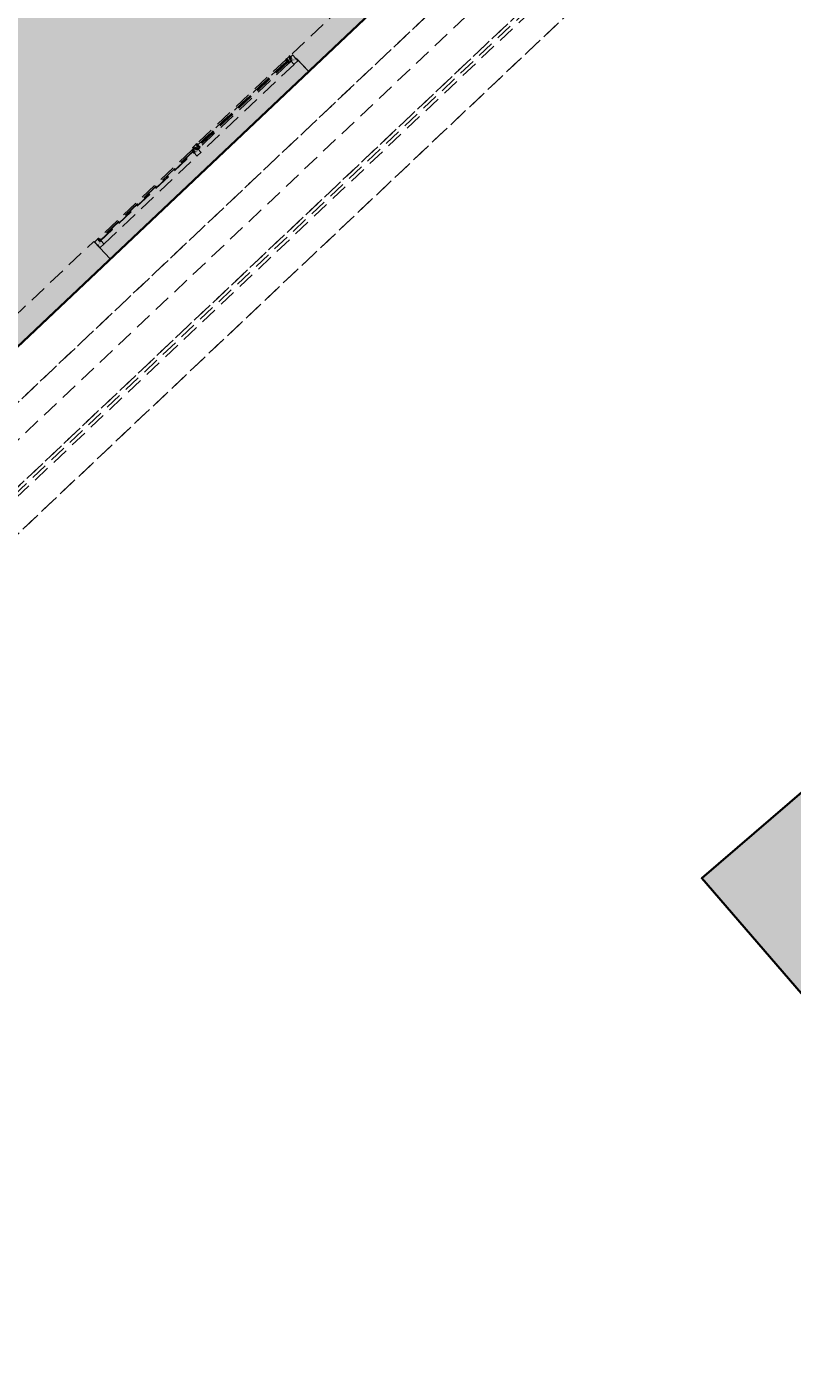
# Model space of a CAD drawing. Header units: metres. Extents: x 104098 to 104607, y 427853 to 428230.
# Tile 60 of 147: x 104289 to 104301, y 428111 to 428131. Entities that reach past the tile are written whole.
import ezdxf

# ---------------------------------------------------------------- set-up
doc = ezdxf.new("R2010")
doc.units = ezdxf.units.M
doc.linetypes.add('DASHED2', pattern=[0.375, 0.25, -0.125])
doc.layers.add('N-WE-OG-BEBOUWING-G_School', color=7, linetype='Continuous', lineweight=35)
doc.layers.add('N-WE-OG-BEBOUWING-G_VolkerWessels', color=7, linetype='Continuous', lineweight=35)
doc.layers.add('N-WE-VH-VERHARDING-AP_BEBOUWING', color=7, linetype='Continuous', true_color=0xcfcfcf)
doc.styles.add('1_020-25', font='arial.ttf', dxfattribs={"height": 100})

# ---------------------------------------------------------------- blocks, each defined once
blk = doc.blocks.new('school2')
at = {"color": 252, "linetype": 'DASHED2'}
for p, q in [((108000.078, 456597.926), (108003.578, 456597.926)), ((108003.578, 456597.926), (108003.578, 456597.576)), ((108003.578, 456597.796), (108003.578, 456597.576)), ((108003.583, 456597.848), (108003.583, 456597.907)), ((108003.583, 456597.799), (108003.583, 456597.835)), ((108003.583, 456597.799), (108003.583, 456597.799)), ((108003.583, 456597.799), (108003.583, 456597.799)), ((108003.583, 456597.799), (108003.583, 456597.799)), ((108003.583, 456597.799), (108003.583, 456597.799)), ((108003.583, 456597.799), (108003.583, 456597.799)), ((108003.583, 456597.799), (108003.583, 456597.799)), ((108003.593, 456597.846), (108003.584, 456597.846)), ((108003.584, 456597.836), (108003.593, 456597.836)), ((108003.586, 456597.91), (108003.642, 456597.91)), ((108003.66, 456597.796), (108003.586, 456597.796)), ((108003.593, 456597.836), (108003.593, 456597.846)), ((108003.645, 456597.888), (108003.645, 456597.907)), ((108003.645, 456597.907), (108003.645, 456597.902)), ((108003.645, 456597.902), (108003.645, 456597.898)), ((108003.645, 456597.898), (108003.645, 456597.873)), ((108003.659, 456597.888), (108003.645, 456597.888)), ((108003.645, 456597.862), (108003.645, 456597.86)), ((108003.645, 456597.86), (108003.662, 456597.86)), ((108003.648, 456597.91), (108003.657, 456597.91)), ((108005.552, 456597.888), (108003.649, 456597.888)), ((108003.649, 456597.888), (108003.649, 456597.864)), ((108005.552, 456597.884), (108003.649, 456597.884)), ((108003.649, 456597.884), (108003.649, 456597.869)), ((108003.649, 456597.869), (108003.656, 456597.869)), ((108003.649, 456597.864), (108003.649, 456597.86)), ((108003.658, 456597.864), (108003.649, 456597.864)), ((108003.649, 456597.864), (108005.552, 456597.864)), ((108003.649, 456597.86), (108003.658, 456597.86)), ((108003.656, 456597.869), (108003.656, 456597.884)), ((108003.656, 456597.884), (108003.656, 456597.869)), ((108003.656, 456597.869), (108005.545, 456597.869)), ((108003.658, 456597.86), (108003.658, 456597.864)), ((108003.663, 456597.892), (108003.659, 456597.892)), ((108003.659, 456597.892), (108003.659, 456597.888)), ((108003.66, 456597.908), (108003.663, 456597.892)), ((108005.54, 456597.91), (108003.661, 456597.91)), ((108003.662, 456597.86), (108003.663, 456597.859)), ((108003.663, 456597.859), (108003.663, 456597.799)), ((108003.663, 456597.796), (108005.538, 456597.796)), ((108005.541, 456597.908), (108005.538, 456597.892)), ((108005.538, 456597.892), (108005.542, 456597.892)), ((108005.539, 456597.86), (108005.538, 456597.859)), ((108005.538, 456597.859), (108005.538, 456597.799)), ((108005.538, 456597.799), (108005.538, 456597.799)), ((108005.538, 456597.799), (108005.538, 456597.799)), ((108005.538, 456597.799), (108005.538, 456597.799)), ((108005.538, 456597.799), (108005.538, 456597.799)), ((108005.538, 456597.799), (108005.538, 456597.799)), ((108005.538, 456597.799), (108005.538, 456597.799)), ((108005.556, 456597.86), (108005.539, 456597.86)), ((108005.541, 456597.796), (108005.615, 456597.796)), ((108005.542, 456597.892), (108005.542, 456597.888)), ((108005.542, 456597.888), (108005.556, 456597.888)), ((108005.543, 456597.86), (108005.543, 456597.864)), ((108005.543, 456597.864), (108005.552, 456597.864)), ((108005.552, 456597.86), (108005.543, 456597.86)), ((108005.553, 456597.91), (108005.544, 456597.91)), ((108005.545, 456597.869), (108005.545, 456597.884)), ((108005.545, 456597.884), (108005.545, 456597.869)), ((108005.545, 456597.869), (108005.552, 456597.869)), ((108005.552, 456597.864), (108005.552, 456597.888)), ((108005.552, 456597.888), (108005.552, 456597.884)), ((108005.552, 456597.864), (108005.552, 456597.86)), ((108005.556, 456597.888), (108005.556, 456597.907)), ((108005.556, 456597.907), (108005.556, 456597.873)), ((108005.556, 456597.862), (108005.556, 456597.86)), ((108005.582, 456597.91), (108005.559, 456597.91)), ((108005.578, 456597.926), (108005.578, 456597.912)), ((108005.579, 456597.91), (108005.596, 456597.91)), ((108005.64, 456597.929), (108005.581, 456597.929)), ((108005.584, 456597.882), (108005.584, 456597.908)), ((108005.601, 456597.882), (108005.584, 456597.882)), ((108005.596, 456597.91), (108005.596, 456597.909)), ((108005.596, 456597.909), (108005.598, 456597.909)), ((108005.596, 456597.893), (108005.596, 456597.909)), ((108005.596, 456597.909), (108005.598, 456597.909)), ((108005.598, 456597.893), (108005.596, 456597.893)), ((108005.598, 456597.893), (108005.596, 456597.893)), ((108005.596, 456597.893), (108005.596, 456597.889)), ((108005.597, 456597.887), (108005.616, 456597.887)), ((108005.597, 456597.864), (108005.602, 456597.866)), ((108005.597, 456597.86), (108005.597, 456597.864)), ((108005.616, 456597.86), (108005.597, 456597.86)), ((108005.598, 456597.909), (108005.598, 456597.906)), ((108005.598, 456597.909), (108005.598, 456597.907)), ((108005.598, 456597.907), (108005.608, 456597.907)), ((108005.598, 456597.906), (108005.601, 456597.906)), ((108005.601, 456597.896), (108005.598, 456597.896)), ((108005.598, 456597.896), (108005.598, 456597.893)), ((108005.608, 456597.895), (108005.598, 456597.895)), ((108005.598, 456597.895), (108005.598, 456597.893)), ((108005.616, 456597.887), (108005.598, 456597.887)), ((108005.598, 456597.887), (108005.598, 456597.887)), ((108005.598, 456597.887), (108005.598, 456597.887)), ((108005.598, 456597.887), (108005.598, 456597.887)), ((108005.598, 456597.887), (108005.598, 456597.887)), ((108005.598, 456597.887), (108005.598, 456597.887)), ((108005.598, 456597.887), (108005.598, 456597.887)), ((108005.598, 456597.887), (108005.598, 456597.887)), ((108005.598, 456597.887), (108005.598, 456597.887)), ((108005.598, 456597.887), (108005.598, 456597.887)), ((108005.598, 456597.887), (108005.598, 456597.886)), ((108005.598, 456597.886), (108005.598, 456597.886)), ((108005.598, 456597.886), (108005.598, 456597.886)), ((108005.598, 456597.886), (108005.598, 456597.886)), ((108005.598, 456597.886), (108005.598, 456597.886)), ((108005.598, 456597.886), (108005.598, 456597.886)), ((108005.598, 456597.886), (108005.598, 456597.885)), ((108005.598, 456597.885), (108005.598, 456597.885)), ((108005.598, 456597.885), (108005.6, 456597.885)), ((108005.6, 456597.885), (108005.598, 456597.883)), ((108005.598, 456597.883), (108005.598, 456597.883)), ((108005.598, 456597.883), (108005.598, 456597.883)), ((108005.598, 456597.883), (108005.598, 456597.883)), ((108005.598, 456597.883), (108005.598, 456597.883)), ((108005.598, 456597.883), (108005.598, 456597.883)), ((108005.598, 456597.883), (108005.598, 456597.883)), ((108005.598, 456597.883), (108005.598, 456597.882)), ((108005.598, 456597.882), (108005.598, 456597.882)), ((108005.598, 456597.882), (108005.598, 456597.882)), ((108005.598, 456597.882), (108005.598, 456597.882)), ((108005.598, 456597.882), (108005.598, 456597.882)), ((108005.598, 456597.882), (108005.598, 456597.882)), ((108005.598, 456597.882), (108005.598, 456597.882)), ((108005.598, 456597.882), (108005.598, 456597.882)), ((108005.598, 456597.882), (108005.598, 456597.882)), ((108005.598, 456597.882), (108005.598, 456597.882)), ((108005.598, 456597.882), (108005.601, 456597.882)), ((108005.601, 456597.885), (108005.599, 456597.886)), ((108005.599, 456597.886), (108005.599, 456597.886)), ((108005.599, 456597.886), (108005.602, 456597.886)), ((108005.599, 456597.883), (108005.601, 456597.884)), ((108005.6, 456597.883), (108005.599, 456597.883)), ((108005.599, 456597.883), (108005.599, 456597.883)), ((108005.6, 456597.885), (108005.6, 456597.885)), ((108005.601, 456597.884), (108005.6, 456597.884)), ((108005.6, 456597.884), (108005.6, 456597.884)), ((108005.6, 456597.884), (108005.6, 456597.883)), ((108005.601, 456597.883), (108005.6, 456597.883)), ((108005.6, 456597.883), (108005.6, 456597.883)), ((108005.6, 456597.883), (108005.601, 456597.883)), ((108005.6, 456597.883), (108005.6, 456597.883)), ((108005.601, 456597.906), (108005.601, 456597.896)), ((108005.601, 456597.884), (108005.601, 456597.885)), ((108005.601, 456597.885), (108005.601, 456597.885)), ((108005.601, 456597.885), (108005.601, 456597.885)), ((108005.602, 456597.883), (108005.601, 456597.884)), ((108005.601, 456597.882), (108005.601, 456597.883)), ((108005.601, 456597.883), (108005.601, 456597.883)), ((108005.601, 456597.883), (108005.601, 456597.883)), ((108005.601, 456597.883), (108005.601, 456597.883)), ((108005.601, 456597.883), (108005.601, 456597.883)), ((108005.601, 456597.883), (108005.601, 456597.883)), ((108005.601, 456597.883), (108005.601, 456597.883)), ((108005.601, 456597.883), (108005.601, 456597.883)), ((108005.601, 456597.883), (108005.601, 456597.883)), ((108005.601, 456597.883), (108005.601, 456597.883)), ((108005.601, 456597.883), (108005.602, 456597.883)), ((108005.601, 456597.882), (108005.601, 456597.882)), ((108005.601, 456597.882), (108005.601, 456597.882)), ((108005.601, 456597.882), (108005.601, 456597.882)), ((108005.601, 456597.882), (108005.601, 456597.882)), ((108005.601, 456597.882), (108005.601, 456597.882)), ((108005.601, 456597.882), (108005.601, 456597.882)), ((108005.601, 456597.882), (108005.601, 456597.882)), ((108005.601, 456597.882), (108005.601, 456597.882)), ((108005.601, 456597.882), (108005.601, 456597.882)), ((108005.602, 456597.886), (108005.602, 456597.884)), ((108005.602, 456597.884), (108005.602, 456597.884)), ((108005.602, 456597.884), (108005.602, 456597.884)), ((108005.602, 456597.884), (108005.602, 456597.884)), ((108005.602, 456597.884), (108005.602, 456597.884)), ((108005.602, 456597.884), (108005.602, 456597.883)), ((108005.602, 456597.883), (108005.605, 456597.882)), ((108005.605, 456597.883), (108005.602, 456597.883)), ((108005.602, 456597.883), (108005.602, 456597.883)), ((108005.602, 456597.883), (108005.602, 456597.883)), ((108005.602, 456597.883), (108005.603, 456597.883)), ((108005.603, 456597.884), (108005.603, 456597.886)), ((108005.603, 456597.886), (108005.605, 456597.886)), ((108005.605, 456597.885), (108005.603, 456597.884)), ((108005.603, 456597.884), (108005.603, 456597.884)), ((108005.603, 456597.884), (108005.603, 456597.884)), ((108005.603, 456597.884), (108005.603, 456597.884)), ((108005.603, 456597.884), (108005.603, 456597.884)), ((108005.603, 456597.884), (108005.603, 456597.884)), ((108005.603, 456597.884), (108005.603, 456597.884)), ((108005.603, 456597.884), (108005.603, 456597.884)), ((108005.603, 456597.884), (108005.603, 456597.884)), ((108005.603, 456597.884), (108005.603, 456597.884)), ((108005.603, 456597.884), (108005.603, 456597.884)), ((108005.603, 456597.883), (108005.605, 456597.884)), ((108005.603, 456597.883), (108005.603, 456597.883)), ((108005.603, 456597.883), (108005.603, 456597.883)), ((108005.603, 456597.867), (108005.603, 456597.881)), ((108005.605, 456597.886), (108005.605, 456597.885)), ((108005.605, 456597.884), (108005.606, 456597.883)), ((108005.606, 456597.883), (108005.605, 456597.883)), ((108005.605, 456597.882), (108005.607, 456597.882)), ((108005.611, 456597.886), (108005.606, 456597.885)), ((108005.606, 456597.885), (108005.606, 456597.886)), ((108005.606, 456597.886), (108005.611, 456597.886)), ((108005.607, 456597.883), (108005.606, 456597.884)), ((108005.606, 456597.884), (108005.607, 456597.884)), ((108005.607, 456597.884), (108005.607, 456597.881)), ((108005.607, 456597.882), (108005.607, 456597.883)), ((108005.607, 456597.882), (108005.607, 456597.882)), ((108005.607, 456597.881), (108005.607, 456597.881)), ((108005.607, 456597.881), (108005.607, 456597.881)), ((108005.607, 456597.881), (108005.607, 456597.881)), ((108005.607, 456597.881), (108005.607, 456597.881)), ((108005.607, 456597.881), (108005.607, 456597.881)), ((108005.607, 456597.881), (108005.607, 456597.881)), ((108005.607, 456597.881), (108005.607, 456597.881)), ((108005.607, 456597.881), (108005.607, 456597.88)), ((108005.607, 456597.88), (108005.607, 456597.88)), ((108005.607, 456597.88), (108005.608, 456597.88)), ((108005.608, 456597.907), (108005.608, 456597.895)), ((108005.608, 456597.884), (108005.612, 456597.885)), ((108005.608, 456597.881), (108005.608, 456597.884)), ((108005.616, 456597.882), (108005.608, 456597.882)), ((108005.608, 456597.882), (108005.608, 456597.878)), ((108005.608, 456597.88), (108005.608, 456597.881)), ((108005.608, 456597.881), (108005.608, 456597.881)), ((108005.608, 456597.881), (108005.608, 456597.881)), ((108005.608, 456597.881), (108005.608, 456597.881)), ((108005.608, 456597.881), (108005.608, 456597.881)), ((108005.608, 456597.881), (108005.608, 456597.881)), ((108005.608, 456597.881), (108005.608, 456597.881)), ((108005.608, 456597.881), (108005.608, 456597.881)), ((108005.608, 456597.88), (108005.608, 456597.88)), ((108005.608, 456597.869), (108005.608, 456597.863)), ((108005.609, 456597.877), (108005.613, 456597.876)), ((108005.613, 456597.871), (108005.609, 456597.87)), ((108005.61, 456597.861), (108005.653, 456597.861)), ((108005.611, 456597.886), (108005.611, 456597.886)), ((108005.612, 456597.883), (108005.611, 456597.882)), ((108005.611, 456597.882), (108005.611, 456597.882)), ((108005.611, 456597.882), (108005.612, 456597.882)), ((108005.612, 456597.886), (108005.615, 456597.886)), ((108005.612, 456597.885), (108005.612, 456597.886)), ((108005.612, 456597.886), (108005.612, 456597.886)), ((108005.612, 456597.886), (108005.612, 456597.886)), ((108005.612, 456597.886), (108005.612, 456597.886)), ((108005.612, 456597.885), (108005.612, 456597.885)), ((108005.612, 456597.885), (108005.612, 456597.885)), ((108005.612, 456597.885), (108005.612, 456597.885)), ((108005.612, 456597.885), (108005.612, 456597.885)), ((108005.612, 456597.885), (108005.612, 456597.885)), ((108005.613, 456597.883), (108005.612, 456597.883)), ((108005.612, 456597.883), (108005.612, 456597.883)), ((108005.612, 456597.882), (108005.613, 456597.882)), ((108005.614, 456597.883), (108005.613, 456597.883)), ((108005.613, 456597.882), (108005.614, 456597.883)), ((108005.613, 456597.876), (108005.613, 456597.871)), ((108005.615, 456597.886), (108005.614, 456597.883)), ((108005.614, 456597.883), (108005.616, 456597.886)), ((108005.616, 456597.886), (108005.616, 456597.887)), ((108005.616, 456597.887), (108005.616, 456597.887)), ((108005.616, 456597.887), (108005.616, 456597.887)), ((108005.616, 456597.887), (108005.616, 456597.887)), ((108005.616, 456597.887), (108005.616, 456597.887)), ((108005.616, 456597.887), (108005.616, 456597.887)), ((108005.616, 456597.887), (108005.616, 456597.887)), ((108005.616, 456597.887), (108005.616, 456597.887)), ((108005.616, 456597.887), (108005.616, 456597.887)), ((108005.616, 456597.887), (108005.616, 456597.887)), ((108005.616, 456597.887), (108005.616, 456597.882)), ((108005.618, 456597.799), (108005.618, 456597.859)), ((108007.493, 456597.796), (108005.618, 456597.796)), ((108005.643, 456597.907), (108005.643, 456597.926)), ((108005.643, 456597.921), (108005.643, 456597.926)), ((108005.643, 456597.917), (108005.643, 456597.921)), ((108005.643, 456597.921), (108005.643, 456597.921)), ((108005.643, 456597.892), (108005.643, 456597.917)), ((108005.643, 456597.917), (108005.643, 456597.917)), ((108005.657, 456597.907), (108005.643, 456597.907)), ((108005.643, 456597.879), (108005.643, 456597.881)), ((108005.66, 456597.879), (108005.643, 456597.879)), ((108005.646, 456597.929), (108005.655, 456597.929)), ((108005.647, 456597.907), (108007.464, 456597.907)), ((108005.647, 456597.883), (108005.647, 456597.907)), ((108007.464, 456597.903), (108005.647, 456597.903)), ((108007.464, 456597.888), (108005.647, 456597.888)), ((108005.647, 456597.883), (108005.647, 456597.879)), ((108005.656, 456597.883), (108005.647, 456597.883)), ((108007.464, 456597.883), (108005.647, 456597.883)), ((108005.647, 456597.879), (108005.656, 456597.879)), ((108005.654, 456597.903), (108005.654, 456597.888)), ((108005.656, 456597.879), (108005.656, 456597.883)), ((108005.656, 456597.863), (108005.661, 456597.878)), ((108005.661, 456597.911), (108005.657, 456597.911)), ((108005.657, 456597.911), (108005.657, 456597.907)), ((108007.454, 456597.861), (108005.657, 456597.861)), ((108005.658, 456597.927), (108005.661, 456597.911)), ((108007.452, 456597.929), (108005.659, 456597.929)), ((108005.661, 456597.878), (108005.66, 456597.879)), ((108007.453, 456597.927), (108007.45, 456597.911)), ((108007.45, 456597.911), (108007.454, 456597.911)), ((108007.45, 456597.878), (108007.451, 456597.879)), ((108007.455, 456597.863), (108007.45, 456597.878)), ((108007.451, 456597.879), (108007.468, 456597.879)), ((108007.454, 456597.911), (108007.454, 456597.907)), ((108007.454, 456597.907), (108007.468, 456597.907)), ((108007.455, 456597.879), (108007.455, 456597.883)), ((108007.455, 456597.883), (108007.464, 456597.883)), ((108007.464, 456597.879), (108007.455, 456597.879)), ((108007.456, 456597.929), (108007.456, 456597.929)), ((108007.465, 456597.929), (108007.456, 456597.929)), ((108007.457, 456597.903), (108007.457, 456597.888)), ((108007.501, 456597.861), (108007.458, 456597.861)), ((108007.464, 456597.907), (108007.464, 456597.883)), ((108007.464, 456597.883), (108007.464, 456597.879)), ((108007.468, 456597.907), (108007.468, 456597.926)), ((108007.468, 456597.921), (108007.468, 456597.926)), ((108007.468, 456597.917), (108007.468, 456597.921)), ((108007.468, 456597.921), (108007.468, 456597.921)), ((108007.468, 456597.892), (108007.468, 456597.917)), ((108007.468, 456597.917), (108007.468, 456597.917)), ((108007.468, 456597.879), (108007.468, 456597.881)), ((108007.471, 456597.929), (108007.53, 456597.929)), ((108007.493, 456597.799), (108007.493, 456597.859)), ((108007.513, 456597.887), (108007.494, 456597.887)), ((108007.494, 456597.887), (108007.494, 456597.882)), ((108007.494, 456597.882), (108007.503, 456597.882)), ((108007.494, 456597.86), (108007.514, 456597.86)), ((108007.495, 456597.886), (108007.495, 456597.887)), ((108007.495, 456597.887), (108007.495, 456597.887)), ((108007.495, 456597.887), (108007.495, 456597.887)), ((108007.495, 456597.887), (108007.495, 456597.887)), ((108007.495, 456597.887), (108007.495, 456597.887)), ((108007.495, 456597.887), (108007.495, 456597.887)), ((108007.495, 456597.887), (108007.495, 456597.887)), ((108007.495, 456597.887), (108007.495, 456597.887)), ((108007.495, 456597.887), (108007.495, 456597.887)), ((108007.495, 456597.887), (108007.495, 456597.887)), ((108007.495, 456597.887), (108007.513, 456597.887)), ((108007.497, 456597.883), (108007.495, 456597.886)), ((108007.499, 456597.886), (108007.496, 456597.886)), ((108007.496, 456597.886), (108007.497, 456597.883)), ((108007.57, 456597.796), (108007.496, 456597.796)), ((108007.497, 456597.883), (108007.498, 456597.883)), ((108007.498, 456597.882), (108007.497, 456597.883)), ((108007.498, 456597.883), (108007.499, 456597.883)), ((108007.499, 456597.882), (108007.498, 456597.882)), ((108007.502, 456597.877), (108007.498, 456597.876)), ((108007.498, 456597.876), (108007.498, 456597.871)), ((108007.498, 456597.871), (108007.502, 456597.87)), ((108007.499, 456597.885), (108007.499, 456597.886)), ((108007.499, 456597.886), (108007.499, 456597.886)), ((108007.499, 456597.886), (108007.499, 456597.886)), ((108007.499, 456597.886), (108007.499, 456597.886)), ((108007.503, 456597.884), (108007.499, 456597.885)), ((108007.499, 456597.885), (108007.499, 456597.885)), ((108007.499, 456597.885), (108007.499, 456597.885)), ((108007.499, 456597.885), (108007.499, 456597.885)), ((108007.499, 456597.885), (108007.499, 456597.885)), ((108007.499, 456597.885), (108007.499, 456597.885)), ((108007.499, 456597.883), (108007.499, 456597.883)), ((108007.499, 456597.883), (108007.5, 456597.882)), ((108007.5, 456597.882), (108007.499, 456597.882)), ((108007.5, 456597.886), (108007.5, 456597.886)), ((108007.5, 456597.886), (108007.505, 456597.885)), ((108007.505, 456597.886), (108007.5, 456597.886)), ((108007.5, 456597.882), (108007.5, 456597.882)), ((108007.512, 456597.907), (108007.503, 456597.907)), ((108007.503, 456597.907), (108007.503, 456597.895)), ((108007.503, 456597.895), (108007.512, 456597.895)), ((108007.503, 456597.881), (108007.503, 456597.884)), ((108007.503, 456597.882), (108007.503, 456597.878)), ((108007.503, 456597.88), (108007.503, 456597.881)), ((108007.503, 456597.881), (108007.503, 456597.881)), ((108007.503, 456597.881), (108007.503, 456597.881)), ((108007.503, 456597.881), (108007.503, 456597.881)), ((108007.503, 456597.881), (108007.503, 456597.881)), ((108007.503, 456597.881), (108007.503, 456597.881)), ((108007.503, 456597.881), (108007.503, 456597.881)), ((108007.503, 456597.881), (108007.503, 456597.881)), ((108007.504, 456597.88), (108007.503, 456597.88)), ((108007.503, 456597.88), (108007.503, 456597.88)), ((108007.503, 456597.88), (108007.503, 456597.88)), ((108007.503, 456597.869), (108007.503, 456597.863)), ((108007.504, 456597.883), (108007.505, 456597.884)), ((108007.505, 456597.884), (108007.504, 456597.884)), ((108007.504, 456597.884), (108007.504, 456597.881)), ((108007.504, 456597.882), (108007.504, 456597.883)), ((108007.506, 456597.882), (108007.504, 456597.882)), ((108007.504, 456597.882), (108007.504, 456597.882)), ((108007.504, 456597.881), (108007.504, 456597.881)), ((108007.504, 456597.881), (108007.504, 456597.881)), ((108007.504, 456597.881), (108007.504, 456597.881)), ((108007.504, 456597.881), (108007.504, 456597.881)), ((108007.504, 456597.881), (108007.504, 456597.881)), ((108007.504, 456597.881), (108007.504, 456597.881)), ((108007.504, 456597.881), (108007.504, 456597.881)), ((108007.504, 456597.881), (108007.504, 456597.88)), ((108007.505, 456597.885), (108007.505, 456597.886)), ((108007.506, 456597.884), (108007.505, 456597.883)), ((108007.505, 456597.883), (108007.506, 456597.883)), ((108007.506, 456597.886), (108007.506, 456597.885)), ((108007.508, 456597.886), (108007.506, 456597.886)), ((108007.506, 456597.885), (108007.508, 456597.884)), ((108007.508, 456597.883), (108007.506, 456597.884)), ((108007.509, 456597.883), (108007.506, 456597.882)), ((108007.506, 456597.883), (108007.509, 456597.883)), ((108007.508, 456597.884), (108007.508, 456597.886)), ((108007.508, 456597.884), (108007.508, 456597.884)), ((108007.508, 456597.884), (108007.508, 456597.884)), ((108007.508, 456597.884), (108007.508, 456597.884)), ((108007.508, 456597.884), (108007.508, 456597.884)), ((108007.508, 456597.884), (108007.508, 456597.884)), ((108007.508, 456597.884), (108007.508, 456597.884)), ((108007.508, 456597.884), (108007.508, 456597.884)), ((108007.508, 456597.884), (108007.508, 456597.884)), ((108007.508, 456597.884), (108007.508, 456597.884)), ((108007.508, 456597.884), (108007.508, 456597.884)), ((108007.509, 456597.883), (108007.508, 456597.883)), ((108007.508, 456597.883), (108007.508, 456597.883)), ((108007.508, 456597.883), (108007.508, 456597.883)), ((108007.508, 456597.883), (108007.508, 456597.883)), ((108007.508, 456597.867), (108007.508, 456597.881)), ((108007.512, 456597.906), (108007.509, 456597.906)), ((108007.509, 456597.906), (108007.509, 456597.896)), ((108007.509, 456597.896), (108007.512, 456597.896)), ((108007.512, 456597.886), (108007.509, 456597.886)), ((108007.509, 456597.886), (108007.509, 456597.884)), ((108007.509, 456597.883), (108007.51, 456597.884)), ((108007.509, 456597.884), (108007.509, 456597.884)), ((108007.509, 456597.884), (108007.509, 456597.884)), ((108007.509, 456597.884), (108007.509, 456597.884)), ((108007.509, 456597.884), (108007.509, 456597.884)), ((108007.509, 456597.884), (108007.509, 456597.883)), ((108007.51, 456597.883), (108007.509, 456597.883)), ((108007.509, 456597.883), (108007.509, 456597.883)), ((108007.509, 456597.882), (108007.527, 456597.882)), ((108007.514, 456597.864), (108007.509, 456597.866)), ((108007.51, 456597.885), (108007.512, 456597.886)), ((108007.51, 456597.884), (108007.51, 456597.885)), ((108007.51, 456597.885), (108007.51, 456597.885)), ((108007.51, 456597.885), (108007.51, 456597.885)), ((108007.51, 456597.884), (108007.51, 456597.884)), ((108007.51, 456597.884), (108007.511, 456597.884)), ((108007.512, 456597.883), (108007.51, 456597.884)), ((108007.51, 456597.882), (108007.51, 456597.883)), ((108007.51, 456597.883), (108007.51, 456597.883)), ((108007.51, 456597.883), (108007.51, 456597.883)), ((108007.51, 456597.883), (108007.51, 456597.883)), ((108007.51, 456597.883), (108007.51, 456597.883)), ((108007.51, 456597.883), (108007.51, 456597.883)), ((108007.51, 456597.883), (108007.51, 456597.883)), ((108007.51, 456597.883), (108007.51, 456597.883)), ((108007.51, 456597.883), (108007.51, 456597.883)), ((108007.51, 456597.883), (108007.51, 456597.883)), ((108007.51, 456597.883), (108007.511, 456597.883)), ((108007.511, 456597.883), (108007.51, 456597.883)), ((108007.513, 456597.882), (108007.51, 456597.882)), ((108007.51, 456597.882), (108007.51, 456597.882)), ((108007.51, 456597.882), (108007.51, 456597.882)), ((108007.51, 456597.882), (108007.51, 456597.882)), ((108007.51, 456597.882), (108007.51, 456597.882)), ((108007.51, 456597.882), (108007.51, 456597.882)), ((108007.51, 456597.882), (108007.51, 456597.882)), ((108007.51, 456597.882), (108007.51, 456597.882)), ((108007.51, 456597.882), (108007.51, 456597.882)), ((108007.51, 456597.882), (108007.51, 456597.882)), ((108007.513, 456597.885), (108007.511, 456597.885)), ((108007.511, 456597.885), (108007.511, 456597.885)), ((108007.511, 456597.885), (108007.513, 456597.883)), ((108007.511, 456597.884), (108007.511, 456597.883)), ((108007.511, 456597.883), (108007.511, 456597.883)), ((108007.511, 456597.883), (108007.511, 456597.883)), ((108007.511, 456597.883), (108007.512, 456597.883)), ((108007.514, 456597.909), (108007.512, 456597.909)), ((108007.512, 456597.909), (108007.512, 456597.906)), ((108007.515, 456597.909), (108007.512, 456597.909)), ((108007.512, 456597.909), (108007.512, 456597.907)), ((108007.512, 456597.896), (108007.512, 456597.893)), ((108007.512, 456597.895), (108007.512, 456597.893)), ((108007.512, 456597.893), (108007.514, 456597.893)), ((108007.512, 456597.893), (108007.515, 456597.893)), ((108007.512, 456597.886), (108007.512, 456597.886)), ((108007.512, 456597.883), (108007.512, 456597.883)), ((108007.513, 456597.887), (108007.513, 456597.887)), ((108007.513, 456597.887), (108007.513, 456597.887)), ((108007.513, 456597.887), (108007.513, 456597.887)), ((108007.513, 456597.887), (108007.513, 456597.887)), ((108007.513, 456597.887), (108007.513, 456597.887)), ((108007.513, 456597.887), (108007.513, 456597.887)), ((108007.513, 456597.887), (108007.513, 456597.887)), ((108007.513, 456597.887), (108007.513, 456597.887)), ((108007.513, 456597.887), (108007.513, 456597.887)), ((108007.513, 456597.887), (108007.513, 456597.886)), ((108007.513, 456597.886), (108007.513, 456597.886)), ((108007.513, 456597.886), (108007.513, 456597.886)), ((108007.513, 456597.886), (108007.513, 456597.886)), ((108007.513, 456597.886), (108007.513, 456597.886)), ((108007.513, 456597.886), (108007.513, 456597.886)), ((108007.513, 456597.886), (108007.513, 456597.885)), ((108007.513, 456597.885), (108007.513, 456597.885)), ((108007.513, 456597.883), (108007.513, 456597.883)), ((108007.513, 456597.883), (108007.513, 456597.883)), ((108007.513, 456597.883), (108007.513, 456597.883)), ((108007.513, 456597.883), (108007.513, 456597.883)), ((108007.513, 456597.883), (108007.513, 456597.883)), ((108007.513, 456597.883), (108007.513, 456597.883)), ((108007.513, 456597.883), (108007.513, 456597.882)), ((108007.513, 456597.882), (108007.513, 456597.882)), ((108007.513, 456597.882), (108007.513, 456597.882)), ((108007.513, 456597.882), (108007.513, 456597.882)), ((108007.513, 456597.882), (108007.513, 456597.882)), ((108007.513, 456597.882), (108007.513, 456597.882)), ((108007.513, 456597.882), (108007.513, 456597.882)), ((108007.513, 456597.882), (108007.513, 456597.882)), ((108007.513, 456597.882), (108007.513, 456597.882)), ((108007.513, 456597.882), (108007.513, 456597.882)), ((108007.514, 456597.893), (108007.514, 456597.909)), ((108007.514, 456597.86), (108007.514, 456597.864)), ((108007.531, 456597.91), (108007.515, 456597.91)), ((108007.515, 456597.91), (108007.515, 456597.909)), ((108007.515, 456597.893), (108007.515, 456597.889)), ((108007.527, 456597.882), (108007.527, 456597.908)), ((108007.529, 456597.91), (108007.57, 456597.91)), ((108007.533, 456597.926), (108007.533, 456597.912)), ((108007.571, 456597.846), (108007.563, 456597.846)), ((108007.563, 456597.846), (108007.563, 456597.836)), ((108007.563, 456597.836), (108007.571, 456597.836)), ((108007.573, 456597.907), (108007.573, 456597.848)), ((108007.573, 456597.835), (108007.573, 456597.799)), ((108007.573, 456597.799), (108007.573, 456597.799)), ((108007.573, 456597.799), (108007.573, 456597.799)), ((108007.573, 456597.799), (108007.573, 456597.799)), ((108007.573, 456597.799), (108007.573, 456597.799)), ((108007.573, 456597.799), (108007.573, 456597.799)), ((108007.573, 456597.799), (108007.573, 456597.799)), ((108007.578, 456597.926), (108009.328, 456597.926)), ((108007.578, 456597.576), (108007.578, 456597.926)), ((108007.578, 456597.576), (108007.578, 456597.796)), ((107986.478, 456597.576), (108009.678, 456597.576)), ((107986.478, 456597.576), (108009.678, 456597.576)), ((108009.678, 456597.576), (107986.478, 456597.576)), ((107986.978, 456597.576), (108011.678, 456597.576)), ((108003.578, 456597.576), (108000.078, 456597.576)), ((108003.578, 456597.576), (108007.578, 456597.576)), ((108009.678, 456597.576), (108007.578, 456597.576)), ((107986.978, 456596.976), (108011.678, 456596.976)), ((108011.678, 456596.976), (107986.978, 456596.976)), ((108011.678, 456596.576), (107977.678, 456596.576)), ((108011.678, 456596.026), (107986.928, 456596.026)), ((108011.678, 456596.076), (107986.978, 456596.076)), ((107986.978, 456596.076), (108011.678, 456596.076)), ((108011.678, 456595.976), (107986.878, 456595.976)), ((108011.678, 456595.976), (107986.878, 456595.976)), ((108015.178, 456595.576), (107949.162, 456595.576)), ((107986.478, 456595.576), (108011.678, 456595.576))]:
    blk.add_line(p, q, dxfattribs=at)
for centre, radius, start, end in [((108003.586, 456597.907), 0.003, 90, 180), ((108003.584, 456597.848), 0.0015, 180, 270), ((108003.584, 456597.835), 0.0015, 90, 180), ((108003.586, 456597.799), 0.003, 180, 270), ((108003.645, 456597.868), 0.00515, 90, 270), ((108003.642, 456597.907), 0.003, 0, 90), ((108003.648, 456597.907), 0.003, 90, 180), ((108003.657, 456597.907), 0.003, 14.8758, 90), ((108003.66, 456597.799), 0.003, 270, 0), ((108003.673, 456597.898), 0.0113, 209.9769, 238.4896), ((108003.669, 456597.858), 0.00647, 116.0839, 176.4788), ((108005.528, 456597.898), 0.0113, 301.5104, 330.0231), ((108005.532, 456597.858), 0.00647, 3.5212, 63.9161), ((108005.541, 456597.799), 0.003, 180, 270), ((108005.544, 456597.907), 0.003, 90, 165.1242), ((108005.553, 456597.907), 0.003, 0, 90), ((108005.559, 456597.907), 0.003, 90, 180), ((108005.556, 456597.868), 0.00515, 270, 90), ((108005.581, 456597.926), 0.003, 90, 180), ((108005.579, 456597.912), 0.0015, 180, 270), ((108005.582, 456597.908), 0.002, 0, 90), ((108005.597, 456597.889), 0.0015, 180, 270), ((108005.601, 456597.881), 0.0015, 0, 90), ((108005.602, 456597.867), 0.001, 285, 0), ((108005.609, 456597.878), 0.001, 180, 255), ((108005.609, 456597.869), 0.001, 105, 180), ((108005.61, 456597.863), 0.002, 180, 270), ((108005.615, 456597.799), 0.003, 270, 0), ((108005.616, 456597.859), 0.0015, 0, 90), ((108005.643, 456597.886), 0.00515, 90, 270), ((108005.64, 456597.926), 0.003, 0, 90), ((108005.646, 456597.926), 0.003, 90, 180), ((108005.653, 456597.864), 0.003, 270, 340), ((108005.655, 456597.926), 0.003, 14.8758, 90), ((108005.671, 456597.917), 0.0113, 209.9769, 238.4896), ((108005.675, 456597.872), 0.0157, 135.1442, 158.9482), ((108007.44, 456597.917), 0.0113, 301.5104, 330.0231), ((108007.436, 456597.872), 0.0157, 21.0518, 44.8558), ((108007.456, 456597.926), 0.003, 90, 165.1242), ((108007.458, 456597.864), 0.003, 200, 270), ((108007.465, 456597.926), 0.003, 0, 90), ((108007.471, 456597.926), 0.003, 90, 180), ((108007.468, 456597.886), 0.00515, 270, 90), ((108007.494, 456597.859), 0.0015, 90, 180), ((108007.496, 456597.799), 0.003, 180, 270), ((108007.501, 456597.863), 0.002, 270, 0), ((108007.502, 456597.878), 0.001, 285, 0), ((108007.502, 456597.869), 0.001, 0, 75), ((108007.509, 456597.881), 0.0015, 90, 180), ((108007.509, 456597.867), 0.001, 180, 255), ((108007.513, 456597.889), 0.0015, 270, 0), ((108007.529, 456597.908), 0.002, 90, 180), ((108007.53, 456597.926), 0.003, 0, 90), ((108007.531, 456597.912), 0.0015, 270, 0), ((108007.57, 456597.907), 0.003, 0, 90), ((108007.57, 456597.799), 0.003, 270, 0), ((108007.571, 456597.848), 0.0015, 270, 0), ((108007.571, 456597.835), 0.0015, 0, 90)]:
    blk.add_arc(centre, radius, start, end, dxfattribs=at)
at = {"color": 252, "linetype": 'DASHED2', "style": '1_020-25'}
for s, p in [('80x114', (108003.627, 456597.835)), ('80x114', (108005.582, 456597.835)), ('68x83', (108005.629, 456597.88)), ('68x83', (108007.49, 456597.88)), ('80x114', (108007.537, 456597.835))]:
    blk.add_text(s, height=0.008, rotation=90, dxfattribs=at).set_placement(p)

msp = doc.modelspace()

# ---------------------------------------------------------------- hatches: boundary and pattern name
at = {"layer": 'N-WE-VH-VERHARDING-AP_BEBOUWING'}
h = msp.add_hatch(color=256, dxfattribs=at)
h.dxf.hatch_style = 1
h.paths.add_polyline_path([(104238.431, 428112.824), (104250.593, 428099.965), (104267.448, 428115.906), (104271.571, 428111.547), (104277.238, 428116.907), (104278.269, 428115.817), (104295.124, 428131.758), (104281.931, 428145.708), (104265.076, 428129.766), (104266.106, 428128.676), (104260.439, 428123.317), (104255.286, 428128.766)])
h = msp.add_hatch(color=256, dxfattribs=at)
h.dxf.hatch_style = 1
h.paths.add_polyline_path([(104319.078, 428127.387), (104315.38, 428131.672), (104308.196, 428125.471), (104311.894, 428121.186)])
h.paths.add_polyline_path([(104322.38, 428123.103), (104319.021, 428126.994), (104319.248, 428127.19), (104319.078, 428127.387), (104311.894, 428121.186), (104315.423, 428117.098)])
h.paths.add_polyline_path([(104325.908, 428119.015), (104322.38, 428123.103), (104315.423, 428117.098), (104318.951, 428113.011)])
h.paths.add_polyline_path([(104325.908, 428119.015), (104318.951, 428113.011), (104322.48, 428108.923), (104329.437, 428114.928)])
h.paths.add_polyline_path([(104333.192, 428111.036), (104333.022, 428111.233), (104332.795, 428111.037), (104329.437, 428114.928), (104322.48, 428108.923), (104326.008, 428104.835)])
h.paths.add_polyline_path([(104336.89, 428106.751), (104333.192, 428111.036), (104326.008, 428104.835), (104329.707, 428100.55)])
h.paths.add_polyline_path([(104319.478, 428095.206), (104315.176, 428091.504), (104321.377, 428084.32), (104325.667, 428088.012)])
h.paths.add_polyline_path([(104315.176, 428091.504), (104311.082, 428087.982), (104317.087, 428081.026), (104320.984, 428084.378), (104321.179, 428084.151), (104321.377, 428084.32)])
h.paths.add_polyline_path([(104311.082, 428087.982), (104306.988, 428084.461), (104313.189, 428077.277), (104313.387, 428077.446), (104313.191, 428077.674), (104317.087, 428081.026)])
h.paths.add_polyline_path([(104306.988, 428084.461), (104302.71, 428080.78), (104308.899, 428073.586), (104313.189, 428077.277)])
h.paths.add_polyline_path([(104300.182, 428088.408), (104298.86, 428089.938), (104296.529, 428087.926), (104297.851, 428086.396)])
h.paths.add_polyline_path([(104307.197, 428092.482), (104305.876, 428094.013), (104303.597, 428092.046), (104304.918, 428090.515)])
h.paths.add_polyline_path([(104308.156, 428095.98), (104305.876, 428094.013), (104307.197, 428092.482), (104309.477, 428094.45)])
h.paths.add_polyline_path([(104314.244, 428101.235), (104311.913, 428099.223), (104313.234, 428097.693), (104315.565, 428099.705)])
h.paths.add_polyline_path([(104318.19, 428102.064), (104316.659, 428100.743), (104318.627, 428098.464), (104320.158, 428099.785)])
h.paths.add_polyline_path([(104320.158, 428099.785), (104318.627, 428098.464), (104320.594, 428096.184), (104322.125, 428097.505)])
h.paths.add_polyline_path([(104313.101, 428107.96), (104311.57, 428106.639), (104313.537, 428104.36), (104315.068, 428105.681)])
h.paths.add_polyline_path([(104311.133, 428110.24), (104309.602, 428108.918), (104311.57, 428106.639), (104313.101, 428107.96)])
h.paths.add_polyline_path([(104306.044, 428116.136), (104304.513, 428114.815), (104306.525, 428112.484), (104308.056, 428113.805)])
h.paths.add_polyline_path([(104300.889, 428119.812), (104299.358, 428118.491), (104301.37, 428116.16), (104302.901, 428117.481)])

# ---------------------------------------------------------------- linework, layer by layer
at = {"layer": 'N-WE-OG-BEBOUWING-G_School'}
msp.add_lwpolyline([(104238.431, 428112.824), (104250.593, 428099.965), (104267.448, 428115.906), (104271.571, 428111.547), (104277.238, 428116.907), (104278.269, 428115.817), (104295.124, 428131.758), (104281.931, 428145.708), (104265.076, 428129.766), (104266.106, 428128.676), (104260.439, 428123.317), (104255.286, 428128.766)], close=True, dxfattribs=at)
at = {"layer": 'N-WE-OG-BEBOUWING-G_VolkerWessels', "flags": 128}
msp.add_lwpolyline([(104300.889, 428119.812), (104299.358, 428118.491), (104301.37, 428116.16), (104302.901, 428117.481)], close=True, dxfattribs=at)

# ---------------------------------------------------------------- block references
at = {"rotation": 43.40342385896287}
msp.add_blockref('school2', (339564.779, 22181.482), dxfattribs=at)

doc.saveas('drawing.dxf')
